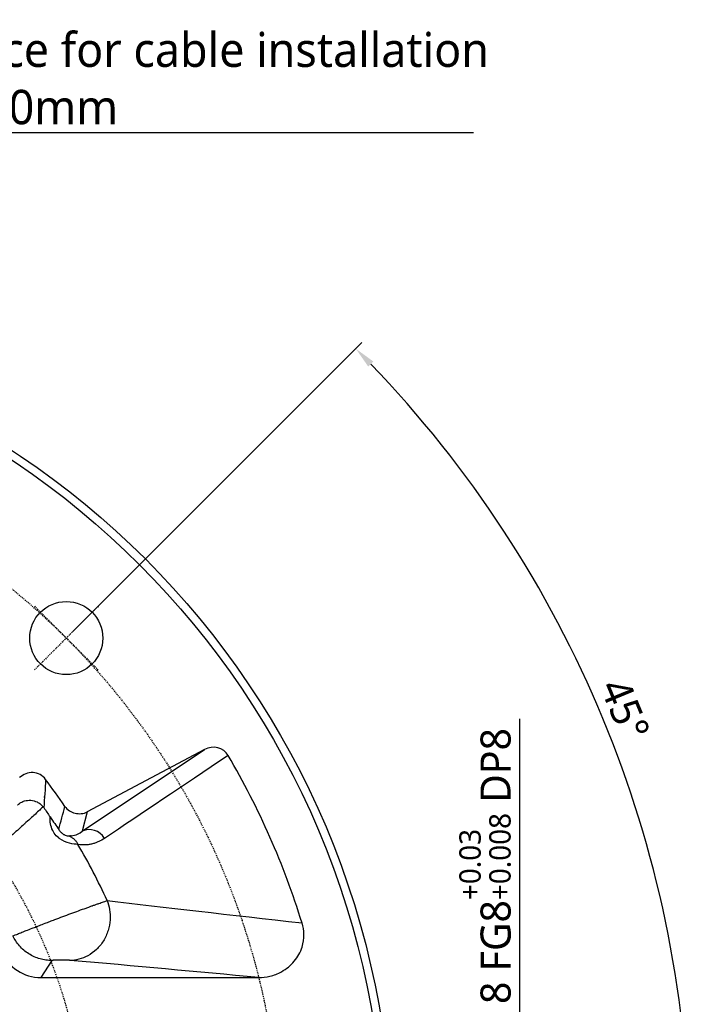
# Model space of a CAD drawing. Header units: millimetres. Extents: x 0 to 4378, y 0 to 2376.
# Tile 147 of 211: x 4049 to 4128, y 134 to 248. Entities that reach past the tile are written whole.
import ezdxf

# ---------------------------------------------------------------- set-up
doc = ezdxf.new("R2010")
doc.units = ezdxf.units.MM
doc.header["$LTSCALE"] = 0.2
doc.linetypes.add('CENTER2', pattern=[1.125, 0.75, -0.125, 0.125, -0.125])
doc.layers.add('02_Center Line', color=1, linetype='CENTER2')
doc.styles.add('Rainbow-4.0 Style', font='malgunsl.ttf')
doc.dimstyles.new('Rainbow-4.0 Style', dxfattribs={"dimtxt": 3.5, "dimasz": 2.5, "dimexe": 1, "dimexo": 1, "dimgap": 1, "dimtad": 1, "dimdsep": 46, "dimtxsty": 'Rainbow-4.0 Style', "dimcen": 0, "dimclrd": 251, "dimclre": 251, "dimclrt": 7, "dimazin": 3, "dimtp": 0.1, "dimtm": 0.1, "dimtfac": 0.61, "dimtmove": 0, "dimatfit": 3, "dimfxl": 1, "dimlwd": -1, "dimlwe": -1, "dimarcsym": 1})

# ---------------------------------------------------------------- blocks, each defined once
blk = doc.blocks.new('*D140')
at = {"color": 251, "linetype": 'ByBlock', "transparency": 16777216}
for p, q in [((4107.3, 130.47), (4107.3, 167.17)), ((4055.48, 130.47), (4108.3, 130.47)), ((4107.3, 124.97), (4107.3, 127.97)), ((4055.48, 122.47), (4108.3, 122.47))]:
    blk.add_line(p, q, dxfattribs=at)
at = {"color": 251, "transparency": 16777216}
for points in [[(4106.88, 127.97), (4107.71, 127.97), (4107.3, 130.47)], [(4106.88, 124.97), (4107.71, 124.97), (4107.3, 122.47)]]:
    blk.add_solid(points, dxfattribs=at)
at = {"layer": 'Defpoints', "color": 0, "transparency": 16777216}
for p in [(4054.48, 130.47), (4107.3, 130.47), (4054.48, 122.47)]:
    blk.add_point(p, dxfattribs=at)
at = {"color": 7, "transparency": 16777216, "insert": (4103.28, 150.07), "char_height": 3.5, "attachment_point": 5, "rotation": 90, "style": 'Rainbow-4.0 Style'}
blk.add_mtext('8 FG8{}{\\H0.71x;\\C3;\\S+0.03^ +0.008;}{{}} DP8', dxfattribs=at)
blk = doc.blocks.new('*D143')
at = {"color": 251, "linetype": 'ByBlock', "transparency": 16777216}
for p, q in [((4055.29, 177.28), (4088.93, 210.92)), ((4094.52, 116.47), (4128.06, 116.47))]:
    blk.add_line(p, q, dxfattribs=at)
blk.add_arc((3994.48, 116.47), 132.58, 1.0804, 43.9196, dxfattribs=at)
at = {"color": 251, "transparency": 16777216}
for points in [[(4089.68, 208.14), (4090.27, 208.73), (4088.23, 210.22)], [(4127.45, 118.97), (4126.62, 118.96), (4127.06, 116.47)]]:
    blk.add_solid(points, dxfattribs=at)
at = {"layer": 'Defpoints', "color": 0, "transparency": 16777216}
for p in [(4054.58, 176.57), (4122.54, 150.78), (3895.43, 116.47), (4093.52, 116.47), (3934.37, 56.36)]:
    blk.add_point(p, dxfattribs=at)
at = {"color": 7, "transparency": 16777216, "insert": (4119.53, 168.27), "char_height": 3.5, "attachment_point": 5, "rotation": 292.5, "style": 'Rainbow-4.0 Style'}
blk.add_mtext('45°', dxfattribs=at)
blk = doc.blocks.new('*D144')
at = {"color": 251, "linetype": 'ByBlock', "transparency": 16777216}
for p, q in [((4094.52, 116.47), (4128.06, 116.47)), ((4055.29, 55.66), (4088.93, 22.01))]:
    blk.add_line(p, q, dxfattribs=at)
blk.add_arc((3994.48, 116.47), 132.58, 316.0804, 358.9196, dxfattribs=at)
at = {"color": 251, "transparency": 16777216}
for points in [[(4126.62, 113.97), (4127.45, 113.96), (4127.06, 116.47)], [(4090.27, 24.21), (4089.68, 24.79), (4088.23, 22.72)]]:
    blk.add_solid(points, dxfattribs=at)
at = {"layer": 'Defpoints', "color": 0, "transparency": 16777216}
for p in [(3934.37, 176.57), (3895.43, 116.47), (4093.52, 116.47), (4054.58, 56.36), (4109.3, 50.18)]:
    blk.add_point(p, dxfattribs=at)
at = {"color": 7, "transparency": 16777216, "insert": (4114.4, 66.79), "char_height": 3.5, "attachment_point": 5, "rotation": 67.5, "style": 'Rainbow-4.0 Style'}
blk.add_mtext('45°', dxfattribs=at)
blk = doc.blocks.new('A$C7e989c4f')
for p, q in [((61.96, 37.64), (76.19, 47.15)), ((76.19, 47.15), (62.54, 39.89)), ((62.54, 39.89), (61.96, 37.64)), ((66.35, 38.02), (66.35, 38.02)), ((65.94, 37.75), (65.94, 37.75)), ((58.42, 22.62), (57.15, 20.64)), ((57.15, 20.64), (82.46, 20.64))]:
    blk.add_line(p, q)
for centre, radius in [((0, 0), 98), ((0, 0), 97.05), ((60.1, 60.1), 4.25)]:
    blk.add_circle(centre, radius)
for radius, start, end in [(71, 35.8118, 35.8219), (71.1, 35.9083, 35.919), (73.5, 30.9755, 30.976), (71, 31.4808, 31.5167), (71.1, 31.437, 31.4717), (71.1, 23.62151062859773, 23.62154423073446), (71, 23.3538, 23.3541), (68.19, 20.6874, 20.6875), (68.97, 21.07395941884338, 21.07398138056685), (60.53, 22.66220606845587, 22.66221636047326), (66.2, 20.2701, 20.2702), (61.31, 21.89513690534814, 21.89514866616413)]:
    blk.add_arc((0, 0), radius, start, end)
for centre, major_axis, ratio, start_param, end_param in [((77.11, 45.37), (1.76, 1.18), 0.94444, 6.229061, 7.747551), ((-0.31, -0.14), (-84.13, -37.01), 0.999999, 3.026586, 3.258724), ((56.1, 42.46), (0.15, 2), 0.998562, 5.437692, 7.145021), ((7.38, -20.37), (-14.39, -86.85), 0.76062, 2.465622, 2.516866), ((56.83, 39.93), (-0.71, 1.01), 0.645668, 4.712156, 4.81255), ((62.9, 35.88), (-1.11, 1.66), 0.94444, 4.645234, 6.176978), ((-0.23, -0.1), (28.8, -65.48), 0.999999, 1.584345, 1.687305), ((57.15, 25.64), (-2.7, -4.21), 0.999141, 5.704173, 6.852522)]:
    blk.add_ellipse(centre, major_axis=major_axis, ratio=ratio, start_param=start_param, end_param=end_param)
for points in [[(78.93, 46.45), (73.58, 42.87), (68.79, 39.66), (64.54, 36.81)], [(57.69, 43.67), (57.65, 42.57), (57.58, 41.47), (57.48, 40.39)], [(59.22, 37.85), (59.46, 38.74), (59.7, 39.63), (59.94, 40.53)], [(58.22, 39.32), (58.6, 38.76), (58.93, 38.27), (59.22, 37.85)], [(60.38, 37.1), (60.71, 37.1), (61.3, 37.12), (61.96, 37.64)], [(64.85, 29.59), (71.53, 28.8), (79.08, 27.93), (87.52, 26.98)], [(82.46, 20.64), (75.32, 21.31), (68.08, 21.97), (60.56, 22.63)]]:
    blk.add_open_spline(points, degree=3)
for points, knots in [([(54.44, 40.7), (54.45, 40.71), (54.47, 40.72), (54.59, 40.83), (54.7, 40.92), (54.96, 41.06), (55.1, 41.12), (55.48, 41.24), (55.73, 41.26), (56.23, 41.22), (56.48, 41.16), (56.85, 40.98), (56.98, 40.89), (57.22, 40.7), (57.32, 40.6), (57.41, 40.49)], [-0.3459062, -0.3459062, -0.3459062, -0.3459062, -0.3387816, -0.3387816, -0.2929461, -0.2929461, -0.2444552, -0.2444552, -0.1663783, -0.1663783, -0.089969, -0.089969, -0.0433099, -0.0433099, -0.0000351, -0.0000351, -0.0000351, -0.0000351]), ([(57.41, 40.49), (57.18, 40.27), (56.88, 39.99), (56.51, 39.65), (56.5, 39.64), (56.48, 39.62), (56.47, 39.61), (56.3, 39.45), (56.11, 39.28), (55.91, 39.1), (55.71, 38.91), (55.46, 38.69), (55.25, 38.5), (55.24, 38.48), (55.22, 38.47), (55.2, 38.45), (55, 38.27), (54.8, 38.09), (54.59, 37.9), (54.37, 37.7), (54.14, 37.5), (53.91, 37.3), (53.9, 37.29), (53.88, 37.27), (53.86, 37.26), (53.42, 36.87), (53.02, 36.51), (52.56, 36.11), (52.55, 36.1), (52.54, 36.09), (52.53, 36.08), (52.1, 35.7), (51.69, 35.35), (51.33, 35.04), (50.94, 34.71), (50.6, 34.42), (50.32, 34.19), (50.29, 34.17), (50.26, 34.15), (50.23, 34.12), (49.98, 33.92), (49.78, 33.76), (49.63, 33.65), (49.47, 33.52), (49.37, 33.45), (49.35, 33.45)], [0.000033, 0.000033, 0.000033, 0.000033, 0.125, 0.125, 0.125, 0.1301317, 0.1301317, 0.1301317, 0.1875, 0.1875, 0.1875, 0.2452219, 0.2452219, 0.2452219, 0.25, 0.25, 0.25, 0.3078659, 0.3078659, 0.3078659, 0.3708104, 0.3708104, 0.3708104, 0.375, 0.375, 0.375, 0.4970001, 0.4970001, 0.4970001, 0.5, 0.5, 0.5, 0.6145, 0.6145, 0.6145, 0.7372752, 0.7372752, 0.7372752, 0.75, 0.75, 0.75, 0.8654738, 0.8654738, 0.8654738, 0.9999927, 0.9999927, 0.9999927, 0.9999927]), ([(57.48, 40.39), (57.61, 40.21), (57.73, 40.03), (57.98, 39.68), (58.1, 39.5), (58.22, 39.32)], [-0.1299698, -0.1299698, -0.1299698, -0.1299698, -0.0650359, -0.0650359, -0.0000854, -0.0000854, -0.0000854, -0.0000854]), ([(59.94, 40.53), (60.08, 40.34), (60.26, 40.17), (60.66, 39.9), (60.89, 39.81), (61.36, 39.69), (61.61, 39.67), (62.09, 39.71), (62.32, 39.78), (62.54, 39.89)], [0.0000015, 0.0000015, 0.0000015, 0.0000015, 0.0723677, 0.0723677, 0.1450781, 0.1450781, 0.2177864, 0.2177864, 0.2901473, 0.2901473, 0.2901473, 0.2901473]), ([(61.46, 36.12), (60.96, 36.12), (60.04, 36.26), (59.34, 36.77), (59.3, 36.8), (59.26, 36.83), (59.22, 36.87), (59.02, 37.03), (58.85, 37.22), (58.7, 37.42), (58.64, 37.52), (58.58, 37.63), (58.52, 37.73), (58.28, 38.22), (58.19, 38.78), (58.22, 39.32)], [0.0000023, 0.0000023, 0.0000023, 0.0000023, 0.4733403, 0.4733403, 0.4733403, 0.5, 0.5, 0.5, 0.6378745, 0.6378745, 0.6378745, 0.7032, 0.7032, 0.7032, 0.9997836, 0.9997836, 0.9997836, 0.9997836]), ([(59.22, 37.85), (59.23, 37.83), (59.24, 37.81), (59.25, 37.8), (59.32, 37.7), (59.4, 37.61), (59.47, 37.54), (59.55, 37.46), (59.64, 37.39), (59.72, 37.33), (59.76, 37.3), (59.81, 37.27), (59.85, 37.25), (59.89, 37.23), (59.93, 37.21), (59.97, 37.19), (60.05, 37.15), (60.13, 37.13), (60.2, 37.11), (60.27, 37.09), (60.33, 37.09), (60.38, 37.1)], [0, 0, 0, 0, 0.029043, 0.029043, 0.029043, 0.205313, 0.205313, 0.205313, 0.402232, 0.402232, 0.402232, 0.505085, 0.505085, 0.505085, 0.604912, 0.604912, 0.604912, 0.809161, 0.809161, 0.809161, 1, 1, 1, 1]), ([(60.38, 37.1), (60.49, 37.05), (60.6, 37), (60.71, 36.94), (60.81, 36.88), (60.91, 36.81), (61.01, 36.72), (61.1, 36.64), (61.19, 36.54), (61.26, 36.44), (61.34, 36.34), (61.4, 36.23), (61.46, 36.12)], [0, 0, 0, 0, 0.250021, 0.250021, 0.250021, 0.500041, 0.500041, 0.500041, 0.750062, 0.750062, 0.750062, 1, 1, 1, 1]), ([(64.54, 36.81), (64.33, 36.67), (64.11, 36.54), (63.76, 36.39), (63.64, 36.34), (63.4, 36.25), (63.29, 36.22), (63.02, 36.15), (62.88, 36.12), (62.62, 36.08), (62.51, 36.06), (62.06, 36.04), (61.76, 36.06), (61.46, 36.12)], [0, 0, 0, 0, 0.25, 0.25, 0.375, 0.375, 0.5, 0.5, 0.625, 0.625, 0.75, 0.75, 1, 1, 1, 1]), ([(53.9, 25.48), (53.92, 25.49), (54.06, 25.55), (54.34, 25.66), (54.47, 25.71), (54.62, 25.77), (54.81, 25.85), (54.9, 25.88), (54.99, 25.92), (55.09, 25.95), (55.19, 25.99), (55.31, 26.04), (55.43, 26.09), (55.64, 26.17), (55.89, 26.27), (56.15, 26.37), (56.31, 26.43), (56.47, 26.49), (56.64, 26.56), (56.75, 26.6), (56.86, 26.64), (56.97, 26.69), (57.19, 26.77), (57.41, 26.86), (57.64, 26.95), (57.82, 27.01), (58.01, 27.08), (58.2, 27.16), (58.38, 27.23), (58.55, 27.29), (58.77, 27.38), (59.09, 27.5), (59.41, 27.61), (59.71, 27.73), (60.03, 27.85), (60.34, 27.96), (60.64, 28.07), (60.96, 28.19), (61.26, 28.3), (61.54, 28.41), (61.85, 28.52), (62.14, 28.62), (62.4, 28.72), (62.54, 28.77), (62.68, 28.82), (62.81, 28.87), (62.92, 28.91), (63.03, 28.95), (63.14, 28.98), (63.15, 28.99), (63.17, 29), (63.18, 29), (63.31, 29.05), (63.43, 29.09), (63.54, 29.13), (63.66, 29.17), (63.77, 29.21), (63.87, 29.25), (63.98, 29.29), (64.08, 29.32), (64.17, 29.35), (64.27, 29.39), (64.36, 29.42), (64.44, 29.44), (64.62, 29.51), (64.75, 29.55), (64.85, 29.59)], [0, 0, 0, 0, 0.1516825, 0.1516825, 0.1516825, 0.2192101, 0.2192101, 0.2192101, 0.25, 0.25, 0.25, 0.2822281, 0.2822281, 0.2822281, 0.3411797, 0.3411797, 0.3411797, 0.375, 0.375, 0.375, 0.3967472, 0.3967472, 0.3967472, 0.4375, 0.4375, 0.4375, 0.46875, 0.46875, 0.46875, 0.5, 0.5, 0.5, 0.544059, 0.544059, 0.544059, 0.5907527, 0.5907527, 0.5907527, 0.6406785, 0.6406785, 0.6406785, 0.6947159, 0.6947159, 0.6947159, 0.7236739, 0.7236739, 0.7236739, 0.75, 0.75, 0.75, 0.7542294, 0.7542294, 0.7542294, 0.786708, 0.786708, 0.786708, 0.8215117, 0.8215117, 0.8215117, 0.8591826, 0.8591826, 0.8591826, 0.9005118, 0.9005118, 0.9005118, 0.9995375, 0.9995375, 0.9995375, 0.9995375]), ([(64.85, 29.59), (64.98, 29.27), (65.07, 28.92), (65.13, 28.54), (65.2, 28.16), (65.22, 27.76), (65.19, 27.35), (65.17, 26.93), (65.09, 26.51), (64.96, 26.09), (64.83, 25.68), (64.65, 25.27), (64.42, 24.9), (64.19, 24.53), (63.91, 24.19), (63.6, 23.9), (63.3, 23.61), (62.96, 23.36), (62.61, 23.18), (62.27, 22.99), (61.91, 22.85), (61.57, 22.76), (61.22, 22.67), (60.88, 22.63), (60.56, 22.63)], [0.0001153, 0.0001153, 0.0001153, 0.0001153, 0.1249983, 0.1249983, 0.1249983, 0.2499964, 0.2499964, 0.2499964, 0.3749946, 0.3749946, 0.3749946, 0.4999928, 0.4999928, 0.4999928, 0.624991, 0.624991, 0.624991, 0.7499892, 0.7499892, 0.7499892, 0.8749874, 0.8749874, 0.8749874, 1, 1, 1, 1]), ([(82.46, 20.64), (82.9, 20.64), (83.35, 20.69), (84.25, 20.91), (84.7, 21.08), (85.69, 21.63), (86.2, 22.04), (87.02, 23.02), (87.33, 23.58), (87.66, 24.66), (87.74, 25.15), (87.72, 26.1), (87.65, 26.55), (87.52, 26.98)], [0.000001, 0.000001, 0.000001, 0.000001, 0.1337464, 0.1337464, 0.2786697, 0.2786697, 0.4727489, 0.4727489, 0.6637655, 0.6637655, 0.8123678, 0.8123678, 0.9480436, 0.9480436, 0.9480436, 0.9480436]), ([(58.42, 22.62), (58.19, 22.62), (57.96, 22.63), (57.74, 22.67), (57.51, 22.7), (57.28, 22.75), (57.05, 22.81), (56.82, 22.88), (56.6, 22.96), (56.38, 23.05), (56.16, 23.15), (55.95, 23.27), (55.74, 23.4), (55.54, 23.52), (55.35, 23.67), (55.16, 23.83), (54.98, 23.98), (54.81, 24.15), (54.66, 24.33), (54.5, 24.5), (54.36, 24.69), (54.23, 24.89), (54.11, 25.08), (54, 25.28), (53.9, 25.48)], [0, 0, 0, 0, 0.120526, 0.120526, 0.120526, 0.2447179, 0.2447179, 0.2447179, 0.371571, 0.371571, 0.371571, 0.4998277, 0.4998277, 0.4998277, 0.6280841, 0.6280841, 0.6280841, 0.7549361, 0.7549361, 0.7549361, 0.8791262, 0.8791262, 0.8791262, 0.9997373, 0.9997373, 0.9997373, 0.9997373]), ([(60.56, 22.63), (60.53, 22.63), (60.51, 22.63), (60.47, 22.64), (60.46, 22.64), (60.44, 22.64), (60.42, 22.64), (60.4, 22.64), (60.38, 22.64), (60.36, 22.64), (60.34, 22.64), (60.32, 22.64), (60.3, 22.64), (60.27, 22.64), (60.25, 22.64), (60.23, 22.64), (60.2, 22.65), (60.18, 22.65), (60.15, 22.65), (60.13, 22.65), (60.1, 22.65), (60.07, 22.65), (60.02, 22.65), (59.96, 22.65), (59.9, 22.65), (59.85, 22.65), (59.79, 22.65), (59.73, 22.65), (59.67, 22.65), (59.61, 22.65), (59.55, 22.65), (59.48, 22.65), (59.42, 22.65), (59.36, 22.65), (59.24, 22.65), (59.12, 22.65), (59.01, 22.65), (58.95, 22.65), (58.9, 22.65), (58.85, 22.65), (58.8, 22.64), (58.75, 22.64), (58.71, 22.64), (58.66, 22.64), (58.63, 22.64), (58.59, 22.64), (58.55, 22.64), (58.52, 22.63), (58.5, 22.63), (58.47, 22.63), (58.45, 22.63), (58.44, 22.62), (58.43, 22.62), (58.42, 22.62), (58.42, 22.62)], [0, 0, 0, 0, 0.063345, 0.063345, 0.063345, 0.09491, 0.09491, 0.09491, 0.126407, 0.126407, 0.126407, 0.157839, 0.157839, 0.157839, 0.189209, 0.189209, 0.189209, 0.220518, 0.220518, 0.220518, 0.25177, 0.25177, 0.25177, 0.314111, 0.314111, 0.314111, 0.376251, 0.376251, 0.376251, 0.438208, 0.438208, 0.438208, 0.5, 0.5, 0.5, 0.623479, 0.623479, 0.623479, 0.68539, 0.68539, 0.68539, 0.747539, 0.747539, 0.747539, 0.810024, 0.810024, 0.810024, 0.872946, 0.872946, 0.872946, 0.943438, 0.943438, 0.943438, 1, 1, 1, 1])]:
    blk.add_open_spline(points, degree=3, knots=knots)
at = {"layer": '02_Center Line'}
for p, q in [((63.82, 63.82), (56.39, 56.39)), ((56.39, 63.82), (63.82, 56.39))]:
    blk.add_line(p, q, dxfattribs=at)
for radius in [85, 62.5]:
    blk.add_circle((0, 0), radius, dxfattribs=at)

msp = doc.modelspace()

# ---------------------------------------------------------------- block references
msp.add_blockref('A$C7e989c4f', (3994.475, 116.468))

# ---------------------------------------------------------------- texts
at = {"insert": (4026.429, 236.131), "char_height": 4, "attachment_point": 7, "style": 'Rainbow-4.0 Style'}
msp.add_mtext('Free space for cable installation\\P%%C33 x 100mm', dxfattribs=at)

# ---------------------------------------------------------------- dimensions: what is measured, and where the dimension line sits
dim = msp.add_angular_dim_2l(base=(4122.54, 150.782), line1=((4093.524, 116.468), (3895.427, 116.468)), line2=((3934.371, 56.363), (4054.579, 176.572)), dimstyle='Rainbow-4.0 Style')
dim.commit()
dim.dimension.update_dxf_attribs({"geometry": '*D143', "text_midpoint": (4119.534, 168.269)})
dim = msp.add_angular_dim_2l(base=(4109.295, 50.176), line1=((3934.371, 176.572), (4054.579, 56.363)), line2=((4093.524, 116.468), (3895.427, 116.468)), dimstyle='Rainbow-4.0 Style')
dim.commit()
dim.dimension.update_dxf_attribs({"geometry": '*D144', "text_midpoint": (4116.966, 65.73), "dimtype": 162})
dim = msp.add_linear_dim(base=(4107.295, 130.469), p1=(4054.475, 122.469), p2=(4054.475, 130.469), angle=90, text='<> FG8{}{\\H0.71x;\\C3;\\S+0.03^ +0.008;}{{}} DP8', dimstyle='Rainbow-4.0 Style', override={"dimtp": 0.03, "dimtm": -0.008, "dimtdec": 3, "dimtzin": 8})
dim.commit()
dim.dimension.update_dxf_attribs({"geometry": '*D140', "text_midpoint": (4103.279, 150.069)})

# ---------------------------------------------------------------- leaders
at = {"annotation_type": 0, "has_hookline": 1, "hookline_direction": 0, "text_width": 75.481}
msp.add_leader([(3994.475, 221.765), (4023.129, 235.331), (4025.629, 235.331)], dimstyle='Rainbow-4.0 Style', override={"dimgap": 0.8, "dimtad": 1}, dxfattribs=at)

doc.saveas('drawing.dxf')
